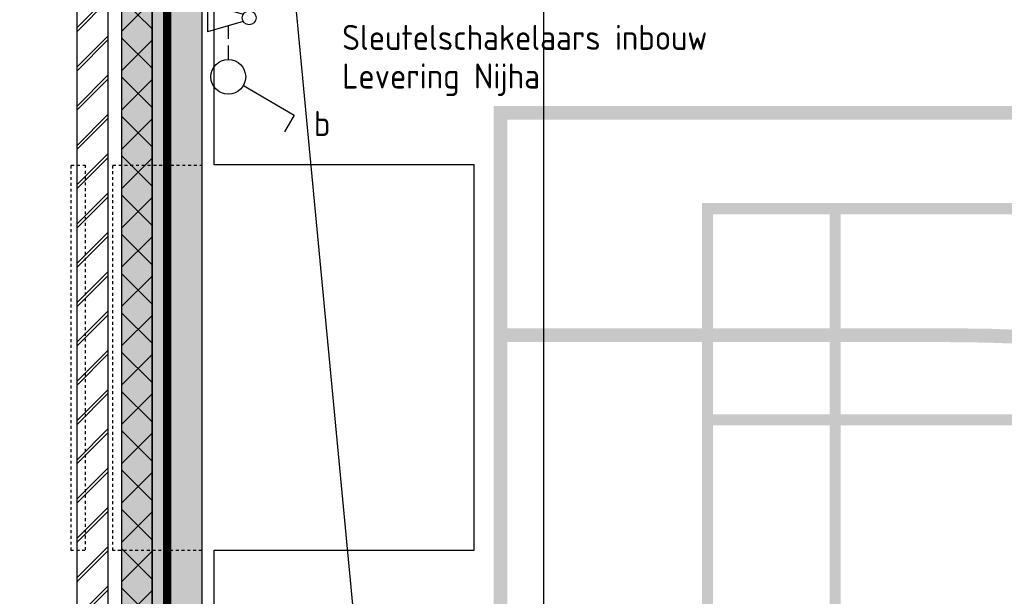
# Model space of a CAD drawing. Header units: millimetres. Extents: x -38031 to 123247, y -16330 to 129979.
# Tile 62 of 235: x -31631 to -28087, y 55735 to 57810. Entities that reach past the tile are written whole.
import ezdxf
from ezdxf.enums import TextEntityAlignment as Align

# ---------------------------------------------------------------- set-up
doc = ezdxf.new("R2010")
doc.units = ezdxf.units.MM
doc.header["$LTSCALE"] = 50
for name, pattern in [('HIDDEN', [9.524999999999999, 6.35, -3.175]), ('HIDDEN2', [4.762499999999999, 3.175, -1.5875]), ('STYLE_01', [0.41664, 0.20828, -0.20836]), ('STYLE_11', [5, 3.88885498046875, -0.416717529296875, 0.2777862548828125, -0.4166412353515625])]:
    doc.linetypes.add(name, pattern=pattern)
for name, color, linetype in [('AL$1A---_ALGEMEEN', 8, 'Continuous'), ('AM$1A---_ARCERING', 8, 'Continuous'), ('BOUWKUNDIG', 8, 'Continuous'), ('brandscheiding', 5, 'HIDDEN'), ('EL6121--', 3, 'Continuous'), ('EL6212--', 3, 'Continuous'), ('EL6311--', 3, 'Continuous'), ('lengte voedingskabels', 3, 'Continuous')]:
    doc.layers.add(name, color=color, linetype=linetype)
doc.layers.add('stramien', color=1, linetype='STYLE_11', lineweight=15)
doc.styles.add('BURO-018', font='iso.shx', dxfattribs={"height": 90})
pattern_1 = [(45.00000000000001, (-987936.493140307, -175784.8228081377), (70.71067811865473, -70.71067811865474), []), (45.00000000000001, (-987929.4220724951, -175791.8938759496), (70.71067811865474, -70.71067811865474), [])]

# ---------------------------------------------------------------- blocks, each defined once
blk = doc.blocks.new('1114A6')
at = {"color": 0, "linetype": 'Continuous'}
for p, q in [((-5.25, 0.75), (-4.514150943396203, 3.325471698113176)), ((-3.98584905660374, 3.325471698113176), (-3.25, 0.75)), ((-3.678571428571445, 2.25), (-2.75, 2.25)), ((-2.25, 2.25), (-1.25, 2.25)), ((-5.25, 0.75), (-3.25, 0.75))]:
    blk.add_line(p, q, dxfattribs=at)
blk.add_circle((-4.25, 3.75), 0.5, dxfattribs=at)
blk = doc.blocks.new('1114A1-SL1')
at = {"color": 0, "linetype": 'Continuous'}
for p, q in [((0.625, 3.332531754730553), (2.742413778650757, 7)), ((2.742413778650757, 7), (3.954849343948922, 6.299999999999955))]:
    blk.add_line(p, q, dxfattribs=at)
blk.add_circle((0, 2.25), 1.25, dxfattribs=at)
at = {"color": 0, "zscale": 50}
blk.add_blockref('1114A6', (0, 0), dxfattribs=at)
at = {"color": 0, "linetype": 'Continuous', "style": 'BURO-018'}
for tag, height, p in [('E_SLET1', 1.8, (3.355960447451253, 9)), ('E_GROEP', 1.799999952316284, (0, 0)), ('E_GKAST', 1.799999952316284, (0, 0))]:
    blk.add_attdef(tag, text='', height=height, dxfattribs=at).set_placement(p, align=Align.MIDDLE)
at = {"color": 0, "linetype": 'Continuous', "style": 'BURO-018', "flags": 1}
for tag in ['E_MATCODE', 'E_SGROEP']:
    blk.add_attdef(tag, text='', height=1.799999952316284, dxfattribs=at).set_placement((0, 0), align=Align.MIDDLE)
blk = doc.blocks.new('Group-17')
at = {"layer": 'AM$1A---_ARCERING', "linetype": 'Continuous', "lineweight": 0}
h = blk.add_hatch(color=256, dxfattribs=at)
h.paths.add_polyline_path([(-73260.99999999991, 14824.50000000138), (-86285.99999999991, 14824.50000000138), (-86285.99999999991, 28924.50000000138), (-73260.99999999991, 28924.50000000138), (-73260.99999999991, 29074.50000000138), (-73210.99999999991, 29074.50000000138), (-73210.99999999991, 28924.50000000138), (-60185.99999999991, 28924.50000000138), (-60185.99999999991, 14824.50000000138), (-73210.99999999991, 14824.50000000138), (-73210.99999999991, 14674.50000000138), (-73260.99999999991, 14674.50000000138)])
h.paths.add_polyline_path([(-73260.99999999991, 20074.67361948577), (-73260.99999999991, 23674.32638051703), (-73260.99999999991, 28874.50000000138), (-86235.99999999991, 28874.50000000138), (-86235.99999999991, 28124.50000000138), (-86235.99999999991, 15624.50000000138), (-86235.99999999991, 14874.50000000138), (-73260.99999999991, 14874.50000000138)])
h.paths.add_polyline_path([(-60235.99999999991, 14874.50000000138), (-60235.99999999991, 28874.50000000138), (-73210.99999999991, 28874.50000000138), (-73210.99999999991, 14874.50000000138)])
h = blk.add_hatch(color=256, dxfattribs=at)
h.paths.add_polyline_path([(-85535.99999999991, 28574.50000000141), (-79435.99999999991, 28574.50000000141), (-79435.99999999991, 15174.50000000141), (-85535.99999999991, 15174.50000000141)])
h.paths.add_polyline_path([(-85075.99999999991, 15934.50000000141), (-85495.99999999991, 15934.50000000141), (-85495.99999999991, 15214.50000000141), (-85075.99999999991, 15214.50000000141)])
h.paths.add_polyline_path([(-85035.99999999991, 15214.50000000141), (-82505.99999999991, 15214.50000000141), (-82505.99999999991, 15934.50000000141), (-85035.99999999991, 15934.50000000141)])
h.paths.add_polyline_path([(-79935.99999999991, 15934.50000000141), (-82465.99999999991, 15934.50000000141), (-82465.99999999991, 15214.50000000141), (-79935.99999999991, 15214.50000000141)])
h.paths.add_polyline_path([(-79895.99999999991, 15214.50000000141), (-79475.99999999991, 15214.50000000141), (-79475.99999999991, 15934.50000000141), (-79895.99999999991, 15934.50000000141)])
h.paths.add_polyline_path([(-79475.99999999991, 15974.50000000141), (-79475.99999999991, 19854.50000000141), (-79895.99999999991, 19854.50000000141), (-79895.99999999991, 15974.50000000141)])
h.paths.add_polyline_path([(-79935.99999999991, 15974.50000000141), (-79935.99999999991, 19854.50000000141), (-82465.99999999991, 19854.50000000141), (-82465.99999999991, 15974.50000000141)])
h.paths.add_polyline_path([(-85035.99999999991, 19854.50000000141), (-85035.99999999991, 15974.50000000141), (-82505.99999999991, 15974.50000000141), (-82505.99999999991, 19854.50000000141)])
h.paths.add_polyline_path([(-85495.99999999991, 19854.50000000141), (-85495.99999999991, 15974.50000000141), (-85075.99999999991, 15974.50000000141), (-85075.99999999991, 19854.50000000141)])
h.paths.add_polyline_path([(-85075.99999999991, 23854.50000000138), (-85495.99999999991, 23854.50000000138), (-85495.99999999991, 19894.50000000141), (-85075.99999999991, 19894.50000000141)])
h.paths.add_polyline_path([(-85035.99999999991, 19894.50000000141), (-79935.99999999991, 19894.50000000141), (-79935.99999999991, 23854.50000000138), (-85035.99999999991, 23854.50000000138)])
h.paths.add_polyline_path([(-79895.99999999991, 23854.50000000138), (-79895.99999999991, 19894.50000000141), (-79475.99999999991, 19894.50000000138), (-79475.99999999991, 23854.50000000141)])
h.paths.add_polyline_path([(-79475.99999999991, 27774.50000000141), (-79895.99999999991, 27774.50000000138), (-79895.99999999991, 23894.50000000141), (-79475.99999999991, 23894.50000000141)])
h.paths.add_polyline_path([(-79935.99999999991, 23894.50000000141), (-79935.99999999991, 27774.50000000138), (-82465.99999999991, 27774.50000000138), (-82465.99999999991, 23894.50000000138)])
h.paths.add_polyline_path([(-85035.99999999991, 23894.50000000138), (-82505.99999999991, 23894.50000000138), (-82505.99999999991, 27774.50000000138), (-85035.99999999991, 27774.50000000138)])
h.paths.add_polyline_path([(-85075.99999999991, 23894.50000000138), (-85075.99999999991, 27774.50000000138), (-85495.99999999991, 27774.50000000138), (-85495.99999999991, 23894.50000000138)])
h.paths.add_polyline_path([(-85075.99999999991, 27814.50000000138), (-85075.99999999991, 28534.50000000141), (-85495.99999999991, 28534.50000000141), (-85495.99999999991, 27814.50000000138)])
h.paths.add_polyline_path([(-85035.99999999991, 28534.50000000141), (-85035.99999999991, 27814.50000000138), (-82505.99999999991, 27814.50000000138), (-82505.99999999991, 28534.50000000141)])
h.paths.add_polyline_path([(-82465.99999999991, 27814.50000000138), (-79935.99999999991, 27814.50000000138), (-79935.99999999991, 28534.50000000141), (-82465.99999999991, 28534.50000000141)])
h.paths.add_polyline_path([(-79475.99999999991, 27814.50000000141), (-79475.99999999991, 28534.50000000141), (-79895.99999999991, 28534.50000000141), (-79895.99999999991, 27814.50000000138)])
h = blk.add_hatch(color=256, dxfattribs=at)
edge = h.paths.add_edge_path()
edge.add_line((-86235.99999999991, 15674.50000000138), (-86235.99999999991, 15624.50000000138))
edge.add_line((-86235.99999999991, 15624.50000000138), (-84660.99999999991, 15624.50000000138))
edge.add_arc((-84660.99999999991, 21874.50000000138), 6250, 270, 360)
edge.add_arc((-84660.99999999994, 21874.50000000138), 6250.000000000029, 0, 89.99999999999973)
edge.add_line((-84660.99999999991, 28124.50000000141), (-86235.99999999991, 28124.50000000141))
edge.add_line((-86235.99999999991, 28124.50000000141), (-86235.99999999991, 28074.50000000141))
edge.add_line((-86235.99999999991, 28074.50000000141), (-84661.30680000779, 28074.50000000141))
edge.add_arc((-84661.07801037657, 21876.30034202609), 6198.19966219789, 1.3896675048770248, 90.00211491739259, ccw=False)
edge.add_line((-78464.70136558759, 22026.61843269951), (-78461.011119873, 21874.50000000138))
edge.add_line((-78461.011119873, 21874.50000000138), (-78464.70136558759, 21722.38156730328))
edge.add_arc((-84661.07801037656, 21872.69965797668), 6198.199662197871, 269.9978850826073, 358.61033249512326, ccw=False)
edge.add_line((-84661.30680000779, 15674.50000000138), (-86235.99999999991, 15674.50000000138))
blk = doc.blocks.new('Group-18')
at = {"layer": 'AL$1A---_ALGEMEEN', "color": 0}
blk.add_lwpolyline([(-87291.96924776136, 15950.55075278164), (-86356.00000001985, 15950.55075278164), (-86356.00000001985, 17337.55075278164), (-87291.96924776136, 17337.55075278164), (-87291.96924776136, 19700.55075278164), (-86356.00000001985, 19700.55075278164), (-86356.00000001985, 21087.55075278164), (-87291.96924776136, 21087.55075278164), (-87291.96924776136, 23575.55075278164), (-86356.00000001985, 23575.55075278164), (-86356.00000001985, 24962.55075278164), (-87291.96924776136, 24962.55075278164), (-87291.96924776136, 27325.55075278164), (-86356.00000001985, 27325.55075278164), (-86356.00000001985, 28712.55075278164), (-87291.96924776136, 28712.55075278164), (-87291.96924776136, 29825.01125336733), (-59221.0000000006, 29825.01125336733), (-59221.0000000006, 14675.011253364), (-87291.96924776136, 14675.011253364)], close=True, dxfattribs=at)
blk = doc.blocks.new('Group-57')
at = {"layer": 'AM$1A---_ARCERING', "linetype": 'Continuous', "lineweight": 0}
h = blk.add_hatch(color=256, dxfattribs=at)
h.paths.add_polyline_path([(-73260.99999999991, 14824.50000000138), (-86285.99999999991, 14824.50000000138), (-86285.99999999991, 28924.50000000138), (-73260.99999999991, 28924.50000000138), (-73260.99999999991, 29074.50000000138), (-73210.99999999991, 29074.50000000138), (-73210.99999999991, 28924.50000000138), (-60185.99999999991, 28924.50000000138), (-60185.99999999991, 14824.50000000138), (-73210.99999999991, 14824.50000000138), (-73210.99999999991, 14674.50000000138), (-73260.99999999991, 14674.50000000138)])
h.paths.add_polyline_path([(-73260.99999999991, 20074.67361948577), (-73260.99999999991, 23674.32638051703), (-73260.99999999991, 28874.50000000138), (-86235.99999999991, 28874.50000000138), (-86235.99999999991, 28124.50000000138), (-86235.99999999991, 15624.50000000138), (-86235.99999999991, 14874.50000000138), (-73260.99999999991, 14874.50000000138)])
h.paths.add_polyline_path([(-60235.99999999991, 14874.50000000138), (-60235.99999999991, 28874.50000000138), (-73210.99999999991, 28874.50000000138), (-73210.99999999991, 14874.50000000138)])
h = blk.add_hatch(color=256, dxfattribs=at)
h.paths.add_polyline_path([(-85535.99999999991, 28574.50000000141), (-79435.99999999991, 28574.50000000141), (-79435.99999999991, 15174.50000000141), (-85535.99999999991, 15174.50000000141)])
h.paths.add_polyline_path([(-85075.99999999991, 15934.50000000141), (-85495.99999999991, 15934.50000000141), (-85495.99999999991, 15214.50000000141), (-85075.99999999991, 15214.50000000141)])
h.paths.add_polyline_path([(-85035.99999999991, 15214.50000000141), (-82505.99999999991, 15214.50000000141), (-82505.99999999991, 15934.50000000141), (-85035.99999999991, 15934.50000000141)])
h.paths.add_polyline_path([(-79935.99999999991, 15934.50000000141), (-82465.99999999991, 15934.50000000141), (-82465.99999999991, 15214.50000000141), (-79935.99999999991, 15214.50000000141)])
h.paths.add_polyline_path([(-79895.99999999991, 15214.50000000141), (-79475.99999999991, 15214.50000000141), (-79475.99999999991, 15934.50000000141), (-79895.99999999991, 15934.50000000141)])
h.paths.add_polyline_path([(-79475.99999999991, 15974.50000000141), (-79475.99999999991, 19854.50000000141), (-79895.99999999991, 19854.50000000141), (-79895.99999999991, 15974.50000000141)])
h.paths.add_polyline_path([(-79935.99999999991, 15974.50000000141), (-79935.99999999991, 19854.50000000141), (-82465.99999999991, 19854.50000000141), (-82465.99999999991, 15974.50000000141)])
h.paths.add_polyline_path([(-85035.99999999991, 19854.50000000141), (-85035.99999999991, 15974.50000000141), (-82505.99999999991, 15974.50000000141), (-82505.99999999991, 19854.50000000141)])
h.paths.add_polyline_path([(-85495.99999999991, 19854.50000000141), (-85495.99999999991, 15974.50000000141), (-85075.99999999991, 15974.50000000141), (-85075.99999999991, 19854.50000000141)])
h.paths.add_polyline_path([(-85075.99999999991, 23854.50000000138), (-85495.99999999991, 23854.50000000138), (-85495.99999999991, 19894.50000000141), (-85075.99999999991, 19894.50000000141)])
h.paths.add_polyline_path([(-85035.99999999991, 19894.50000000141), (-79935.99999999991, 19894.50000000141), (-79935.99999999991, 23854.50000000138), (-85035.99999999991, 23854.50000000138)])
h.paths.add_polyline_path([(-79895.99999999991, 23854.50000000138), (-79895.99999999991, 19894.50000000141), (-79475.99999999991, 19894.50000000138), (-79475.99999999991, 23854.50000000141)])
h.paths.add_polyline_path([(-79475.99999999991, 27774.50000000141), (-79895.99999999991, 27774.50000000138), (-79895.99999999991, 23894.50000000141), (-79475.99999999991, 23894.50000000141)])
h.paths.add_polyline_path([(-79935.99999999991, 23894.50000000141), (-79935.99999999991, 27774.50000000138), (-82465.99999999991, 27774.50000000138), (-82465.99999999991, 23894.50000000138)])
h.paths.add_polyline_path([(-85035.99999999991, 23894.50000000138), (-82505.99999999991, 23894.50000000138), (-82505.99999999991, 27774.50000000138), (-85035.99999999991, 27774.50000000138)])
h.paths.add_polyline_path([(-85075.99999999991, 23894.50000000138), (-85075.99999999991, 27774.50000000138), (-85495.99999999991, 27774.50000000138), (-85495.99999999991, 23894.50000000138)])
h.paths.add_polyline_path([(-85075.99999999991, 27814.50000000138), (-85075.99999999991, 28534.50000000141), (-85495.99999999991, 28534.50000000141), (-85495.99999999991, 27814.50000000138)])
h.paths.add_polyline_path([(-85035.99999999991, 28534.50000000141), (-85035.99999999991, 27814.50000000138), (-82505.99999999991, 27814.50000000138), (-82505.99999999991, 28534.50000000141)])
h.paths.add_polyline_path([(-82465.99999999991, 27814.50000000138), (-79935.99999999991, 27814.50000000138), (-79935.99999999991, 28534.50000000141), (-82465.99999999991, 28534.50000000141)])
h.paths.add_polyline_path([(-79475.99999999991, 27814.50000000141), (-79475.99999999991, 28534.50000000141), (-79895.99999999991, 28534.50000000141), (-79895.99999999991, 27814.50000000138)])
h = blk.add_hatch(color=256, dxfattribs=at)
edge = h.paths.add_edge_path()
edge.add_line((-86235.99999999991, 15674.50000000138), (-86235.99999999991, 15624.50000000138))
edge.add_line((-86235.99999999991, 15624.50000000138), (-84660.99999999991, 15624.50000000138))
edge.add_arc((-84660.99999999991, 21874.50000000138), 6250, 270, 360)
edge.add_arc((-84660.99999999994, 21874.50000000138), 6250.000000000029, 0, 89.99999999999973)
edge.add_line((-84660.99999999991, 28124.50000000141), (-86235.99999999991, 28124.50000000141))
edge.add_line((-86235.99999999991, 28124.50000000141), (-86235.99999999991, 28074.50000000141))
edge.add_line((-86235.99999999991, 28074.50000000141), (-84661.30680000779, 28074.50000000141))
edge.add_arc((-84661.07801037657, 21876.30034202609), 6198.19966219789, 1.3896675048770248, 90.00211491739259, ccw=False)
edge.add_line((-78464.70136558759, 22026.61843269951), (-78461.011119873, 21874.50000000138))
edge.add_line((-78461.011119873, 21874.50000000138), (-78464.70136558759, 21722.38156730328))
edge.add_arc((-84661.07801037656, 21872.69965797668), 6198.199662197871, 269.9978850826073, 358.61033249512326, ccw=False)
edge.add_line((-84661.30680000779, 15674.50000000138), (-86235.99999999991, 15674.50000000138))
blk = doc.blocks.new('Group-139')
at = {"layer": 'AL$1A---_ALGEMEEN', "color": 0, "linetype": 'STYLE_01'}
for points in [[(-693.5, 360), (693.5, 360), (693.5, 310), (-693.5, 310)], [(-693.5, 210), (693.5, 210), (693.5, -110), (-693.5, -110)]]:
    blk.add_lwpolyline(points, close=True, dxfattribs=at)
blk = doc.blocks.new('31x_alu-mk 204-gestippeld')
at = {"layer": 'AL$1A---_ALGEMEEN', "color": 0}
blk.add_blockref('Group-139', (0, 0), dxfattribs=at)
blk = doc.blocks.new('Group-140')
at = {"layer": 'AL$1A---_ALGEMEEN', "color": 0, "rotation": 90}
blk.add_blockref('31x_alu-mk 204-gestippeld', (-87446, 28018.16417949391), dxfattribs=at)
blk = doc.blocks.new('Group-170')
at = {"layer": 'AL$1A---_ALGEMEEN', "color": 0, "rotation": 90}
blk.add_blockref('31x_alu-mk 204-gestippeld', (-87446, 28018.16417949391), dxfattribs=at)
blk = doc.blocks.new('Group-178')
at = {"layer": 'AM$1A---_ARCERING', "linetype": 'Continuous', "lineweight": 0}
blk.add_hatch(color=256, dxfattribs=at).paths.add_polyline_path([(-87514.82472770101, 29860.0000000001), (-87514.82472770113, 26064.99213666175), (-87334.82472770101, 26064.99213666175), (-87334.82472770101, 29860.0000000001)])
at = {"layer": 'AL$1A---_ALGEMEEN', "color": 0}
blk.add_lwpolyline([(-87514.82472770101, 29860.0000000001), (-87514.82472770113, 26064.99213666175), (-87334.82472770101, 26064.99213666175), (-87334.82472770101, 29860.0000000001)], close=True, dxfattribs=at)
blk = doc.blocks.new('200254 W 210 11-06-2007')
at = {"layer": 'AM$1A---_ARCERING', "linetype": 'Continuous', "lineweight": 5}
h = blk.add_hatch(dxfattribs=at)
h.set_pattern_fill('BAKSTEEN', color=256, scale=50, style=0, pattern_type=2)
h.set_pattern_definition(pattern_1)
h.paths.add_polyline_path([(-67511.03075223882, 4976.896901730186), (-67511.03075223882, 33652.46397214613), (-67511.03075223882, 33799.45686824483), (-67511.03075223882, 33912.44536343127), (-67624.03075223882, 33912.44536343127), (-67624.03075223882, 4976.896901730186)])
h = blk.add_hatch(dxfattribs=at)
h.set_pattern_fill('BAKSTEEN', color=256, scale=50, style=0, pattern_type=2)
h.set_pattern_definition(pattern_1)
h.paths.add_polyline_path([(-67511.03075223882, 5033.896901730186), (-67511.03075223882, 33652.46397214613), (-67511.03075223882, 33799.45686824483), (-67511.03075223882, 33912.44536343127), (-67624.03075223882, 33912.44536343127), (-67624.03075223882, 5033.896901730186)])
at = {"layer": 'AM$1A---_ARCERING', "linetype": 'Continuous', "lineweight": 0}
blk.add_hatch(color=256, dxfattribs=at).paths.add_polyline_path([(-66153.18018011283, 33590.90697203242), (-66153.18018011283, 33751.44536343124), (-67463.18018011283, 33751.44536343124), (-67463.18018011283, 5138.443670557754), (-67463.18018011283, 5051.444310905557), (-67303.18018011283, 5051.444310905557), (-67303.18018011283, 4920.896901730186), (-67272.85547993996, 4920.896901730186), (-67273.18018011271, 5151.850182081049), (-67423.18018011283, 5151.850182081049), (-67423.18018011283, 5291.850182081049), (-67353.18018011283, 5291.850182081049), (-67353.18018011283, 10601.07618577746), (-67423.18018011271, 10601.07618577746), (-67423.18018011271, 10851.07434569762), (-67353.18018011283, 10851.07434569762), (-67353.18018011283, 18221.02010014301), (-67423.18018011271, 18221.02010014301), (-67423.18018011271, 18471.01826006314), (-67353.18018011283, 18471.01826006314), (-67353.18018011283, 25840.96401450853), (-67423.18018011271, 25840.96401450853), (-67423.18018011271, 26090.96217442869), (-67353.18018011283, 26090.96217442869), (-67353.18018011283, 33460.9079288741), (-67423.18018011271, 33460.9079288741), (-67423.18018011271, 33710.9060887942), (-67173.18018011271, 33710.9060887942), (-67173.18018011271, 33641.44609946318), (-66377.68018011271, 33641.44609946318), (-66377.68018011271, 33711.44558424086), (-66237.68018011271, 33711.44558424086), (-66237.68018011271, 33560.90719284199), (-66010.18018011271, 33560.90719284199), (-66010.18018011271, 33590.90697203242)])
at = {"layer": 'AM$1A---_ARCERING', "linetype": 'Continuous', "lineweight": 5}
h = blk.add_hatch(dxfattribs=at)
h.set_pattern_fill('ISOLATIE', color=256, scale=50, style=0, pattern_type=2)
h.set_pattern_definition([(135, (-987936.493140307, -175784.8228081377), (70.71067811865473, 70.71067811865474), []), (45, (-987637.1512696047, -176084.16467884), (70.71067811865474, -70.71067811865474), [])])
h.paths.add_polyline_path([(-66153.18018011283, 33590.90697203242), (-66153.18018011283, 33751.44536343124), (-67463.18018011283, 33751.44536343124), (-67463.18018011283, 5138.443670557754), (-67463.18018011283, 5051.444310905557), (-67303.18018011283, 5051.444310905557), (-67303.18018011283, 4920.896901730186), (-67272.85547993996, 4920.896901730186), (-67273.18018011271, 5151.850182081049), (-67423.18018011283, 5151.850182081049), (-67423.18018011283, 5291.850182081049), (-67353.18018011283, 5291.850182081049), (-67353.18018011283, 10601.07618577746), (-67423.18018011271, 10601.07618577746), (-67423.18018011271, 10851.07434569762), (-67353.18018011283, 10851.07434569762), (-67353.18018011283, 18221.02010014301), (-67423.18018011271, 18221.02010014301), (-67423.18018011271, 18471.01826006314), (-67353.18018011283, 18471.01826006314), (-67353.18018011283, 25840.96401450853), (-67423.18018011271, 25840.96401450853), (-67423.18018011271, 26090.96217442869), (-67353.18018011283, 26090.96217442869), (-67353.18018011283, 33460.9079288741), (-67423.18018011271, 33460.9079288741), (-67423.18018011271, 33710.9060887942), (-67173.18018011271, 33710.9060887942), (-67173.18018011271, 33641.44609946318), (-66377.68018011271, 33641.44609946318), (-66377.68018011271, 33711.44558424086), (-66237.68018011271, 33711.44558424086), (-66237.68018011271, 33560.90719284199), (-66010.18018011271, 33560.90719284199), (-66010.18018011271, 33590.90697203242)])
at = {"layer": 'AL$1A---_ALGEMEEN'}
for points in [[(-67511.03075223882, 4976.896901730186), (-67511.03075223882, 33652.46397214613), (-67511.03075223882, 33799.45686824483), (-67511.03075223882, 33912.44536343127), (-67624.03075223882, 33912.44536343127), (-67624.03075223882, 4976.896901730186)], [(-67511.03075223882, 5033.896901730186), (-67511.03075223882, 33652.46397214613), (-67511.03075223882, 33799.45686824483), (-67511.03075223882, 33912.44536343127), (-67624.03075223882, 33912.44536343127), (-67624.03075223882, 5033.896901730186)]]:
    blk.add_lwpolyline(points, close=True, dxfattribs=at)
blk.add_lwpolyline([(-67353.18018011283, 10851.07434569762), (-67353.18018011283, 18221.02010014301), (-67423.18018011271, 18221.02010014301), (-67423.18018011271, 18471.01826006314), (-67353.18018011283, 18471.01826006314), (-67353.18018011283, 25840.96401450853), (-67423.18018011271, 25840.96401450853), (-67423.18018011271, 26090.96217442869), (-67353.18018011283, 26090.96217442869), (-67353.18018011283, 33460.9079288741), (-67423.18018011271, 33460.9079288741), (-67423.18018011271, 33710.9060887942), (-67173.18018011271, 33710.9060887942), (-67173.18018011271, 33641.44609946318), (-66377.68018011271, 33641.44609946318), (-66377.68018011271, 33711.44558424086), (-66237.68018011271, 33711.44558424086), (-66237.68018011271, 33560.90719284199), (-66010.18018011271, 33560.90719284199), (-66010.18018011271, 33590.90697203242), (-66153.18018011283, 33590.90697203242), (-66153.18018011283, 33751.44536343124), (-67463.18018011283, 33751.44536343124), (-67463.18018011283, 5138.443670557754)], dxfattribs=at)
at = {"layer": 'stramien', "ltscale": 10}
blk.add_line((-67299.03075223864, -11013.55463656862), (-67299.03075223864, 36216.44536343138), dxfattribs=at)
at = {"layer": 'AL$1A---_ALGEMEEN'}
for name in ['Group-18', 'Group-178', 'Group-17', 'Group-57', 'Group-140', 'Group-170']:
    blk.add_blockref(name, (20161.96924776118, 3587.445363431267), dxfattribs=at)

msp = doc.modelspace()

# ---------------------------------------------------------------- block references
at = {"layer": 'BOUWKUNDIG'}
msp.add_blockref('200254 W 210 11-06-2007', (36199.03075223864, 24987.56249990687), dxfattribs=at)

# ---------------------------------------------------------------- next in the draw order: linework, layer by layer
at = {"layer": 'brandscheiding', "const_width": 30}
msp.add_lwpolyline([(10177.20230836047, 58682.43537262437), (-31100.00000000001, 58682.43537262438), (-31100.00000000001, 12977.20506666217), (-33217.24208450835, 12977.20506666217), (-33217.24208450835, -2034.839361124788), (-4256.86769879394, -2034.839361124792), (-4256.86769879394, -571.0711190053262), (10110.77179253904, 1104.730009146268)], dxfattribs=at)
at = {"layer": 'EL6121--', "color": 5, "linetype": 'HIDDEN2'}
msp.add_line((-31100.00000000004, 12855.00786333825), (-31100.00000000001, 58575.00786333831), dxfattribs=at)
at = {"layer": 'lengte voedingskabels'}
msp.add_line((-29268.86280359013, 43525.46521127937), (-30664.81024593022, 58154.08749867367), dxfattribs=at)
msp.add_lwpolyline([(-29744.15790798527, 43555.6648761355), (-29744.15790798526, 58546.16816940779)], dxfattribs=at)

# ---------------------------------------------------------------- next in the draw order: block references
at = {"layer": 'EL6311--'}
ref = msp.add_blockref('1114A1-SL1', (-30992.17388212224, 57603.89368407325), dxfattribs=dict(at, xscale=50, yscale=50, zscale=50, rotation=270))
ref.add_attrib('E_SLET1', 'b', dxfattribs={"layer": '0', "color": 1, "linetype": 'Continuous', "height": 90, "style": 'BURO-018'}).set_placement((-30542.17388212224, 57436.09566561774), align=Align.MIDDLE)

# ---------------------------------------------------------------- next in the draw order: texts
at = {"layer": 'EL6212--', "color": 1, "style": 'BURO-018'}
for s, p in [('Sleutelschakelaars inbouw', (-30469.75956587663, 57701.07204926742)), ('Levering Nijha', (-30469.75956587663, 57562.16385474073))]:
    msp.add_text(s, height=90, dxfattribs=at).set_placement(p)

doc.saveas('drawing.dxf')
